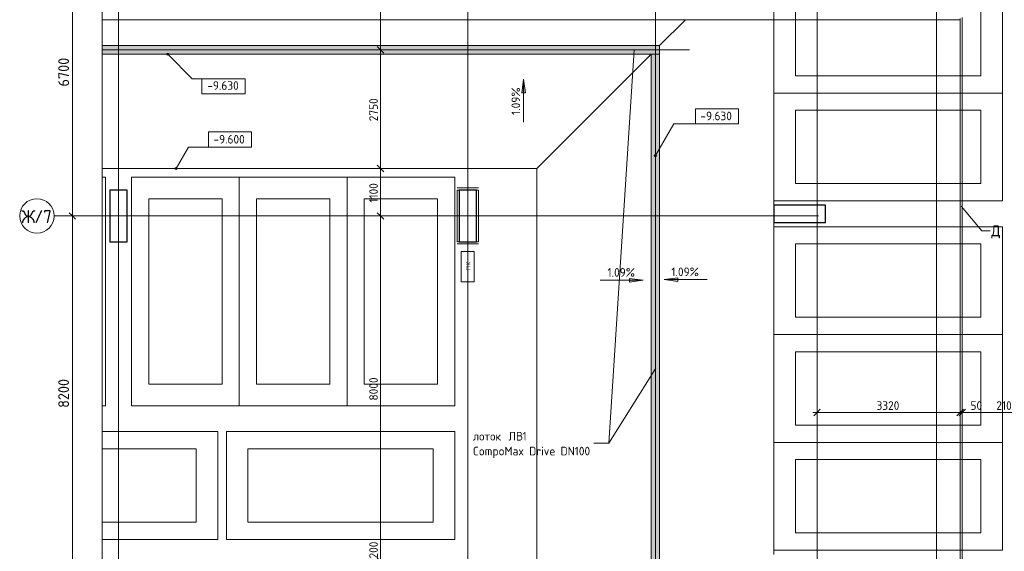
# Model space of a CAD drawing. Header units: millimetres. Extents: x 86102 to 162330, y -10965 to 131946.
# Tile 17 of 52: x 87007 to 109844, y 66225 to 78550. Entities that reach past the tile are written whole.
import ezdxf

# ---------------------------------------------------------------- set-up
doc = ezdxf.new("R2010")
doc.units = ezdxf.units.MM
for name, pattern in [('3_ Штрих_ 1 х 1 мм', [2, 1, -1]), ('4_ Штрихпунктир_ 10 х 2 мм', [14, 10, -2, 0, -2]), ('4_ Штрихпунктир_ 15 х 2 мм', [19, 15, -2, 0, -2])]:
    doc.linetypes.add(name, pattern=pattern)
for name, color, linetype, lineweight in [('A-ANNO-DIMS', 7, 'Continuous', 5), ('A-ANNO-DIMS-100', 7, 'Continuous', 5), ('A-ANNO-NOTE', 7, 'Continuous', 5), ('A-DETL', 7, 'Continuous', 25), ('A-DETL-GENF', 7, 'Continuous', 13), ('A-FLOR', 7, 'Continuous', 13), ('A-GENM', 7, 'Continuous', 13), ('C-PRKG', 7, 'Continuous', 13), ('G-ANNO-DIMS', 7, 'Continuous', 5), ('G-ANNO-TEXT', 7, 'Continuous', 5), ('M-EQPM', 7, 'Continuous', 13), ('S-COLS', 7, 'Continuous', 25), ('S-GRID', 7, 'Continuous', 5), ('S-GRID-IDEN', 7, 'Continuous', 5)]:
    doc.layers.add(name, color=color, linetype=linetype, lineweight=lineweight)
doc.styles.add('GOST Common', font='GOST_Common.ttf', dxfattribs={"height": 100})
doc.styles.add('GOST Common_1', font='GOST_Common.ttf', dxfattribs={"height": 300})
doc.styles.add('GOST Common_2', font='GOST_Common.ttf', dxfattribs={"height": 200})
doc.styles.add('GOST Common_3', font='GOST_Common.ttf', dxfattribs={"height": 250})
doc.dimstyles.new('2_5_мм', dxfattribs={"dimscale": 304.8, "dimtxt": 251.428749, "dimasz": 0.492126, "dimexe": 0.492126, "dimexo": 0.492126, "dimgap": 0, "dimtad": 1, "dimdec": 5, "dimrnd": 1e-05, "dimdsep": 46, "dimtxsty": 'GOST Common_3', "dimblk1": 'OBLIQUE', "dimblk2": 'OBLIQUE', "dimsah": 1, "dimcen": 0.09, "dimdle": 0.492126, "dimadec": 5, "dimazin": 2, "dimtfac": 1, "dimtdec": 4, "dimtix": 1, "dimtmove": 0, "dimatfit": 3, "dimfxl": 1, "dimtvp": 1, "dimtolj": 1, "dimtzin": 0, "dimarcsym": 2})
doc.dimstyles.new('2_мм', dxfattribs={"dimscale": 304.8, "dimtxt": 201.142999, "dimasz": 0.492126, "dimexe": 0.328084, "dimexo": 0.492126, "dimgap": 0, "dimtad": 1, "dimdec": 0, "dimdsep": 46, "dimtxsty": 'GOST Common_2', "dimblk1": 'OBLIQUE', "dimblk2": 'OBLIQUE', "dimsah": 1, "dimcen": 0.09, "dimdle": 0.328084, "dimadec": 5, "dimazin": 2, "dimtfac": 1, "dimtdec": 4, "dimtix": 1, "dimtmove": 1, "dimatfit": 3, "dimfxl": 1, "dimtvp": 1, "dimtolj": 1, "dimtzin": 0, "dimarcsym": 2})
doc.dimstyles.new('2_мм_1', dxfattribs={"dimscale": 304.8, "dimtxt": 201.142999, "dimasz": 0.492126, "dimexe": 0.328084, "dimexo": 0.492126, "dimgap": 0, "dimtad": 1, "dimdec": 0, "dimdsep": 46, "dimtxsty": 'GOST Common_2', "dimblk1": 'OBLIQUE', "dimblk2": 'OBLIQUE', "dimsah": 1, "dimcen": 0.09, "dimdle": 0.328084, "dimadec": 5, "dimazin": 2, "dimtfac": 1, "dimtdec": 4, "dimtix": 1, "dimtmove": 0, "dimatfit": 3, "dimfxl": 1, "dimtvp": 1, "dimtolj": 1, "dimtzin": 0, "dimarcsym": 2})

# ---------------------------------------------------------------- blocks, each defined once
blk = doc.blocks.new('АР_Машиноместо - 5300x2500_С-V4--02_Подвал_МП_часть В')
at = {"layer": 'C-PRKG'}
for p, q in [((2500, 5300), (0, 5300)), ((0, 0), (0, 5300)), ((2500, 0), (2500, 5300)), ((400, 4800), (2100, 4800)), ((400, 500), (400, 4800)), ((2100, 500), (2100, 4800)), ((400, 500), (2100, 500)), ((2500, 0), (0, 0))]:
    blk.add_line(p, q, dxfattribs=at)
blk = doc.blocks.new('АР_Машиноместо - 5300x2500_С-V2--02_Подвал_МП_часть В')
at = {"layer": 'C-PRKG'}
for p, q in [((2500, 0), (0, 0)), ((0, 0), (0, -5300)), ((2500, 0), (2500, -5300)), ((400, -500), (400, -4800)), ((400, -500), (2100, -500)), ((2100, -500), (2100, -4800)), ((400, -4800), (2100, -4800)), ((2500, -5300), (0, -5300))]:
    blk.add_line(p, q, dxfattribs=at)
blk = doc.blocks.new('АР_Машиноместо - 5300x2500_С-V19--02_Подвал_МП_часть В')
at = {"layer": 'C-PRKG'}
for p, q in [((78, 5300), (0, 5300)), ((0, 0), (0, 5300)), ((78, 0), (0, 0))]:
    blk.add_line(p, q, dxfattribs=at)
blk = doc.blocks.new('АР_Машиноместо - 5300x2500_С-V22--02_Подвал_МП_часть В')
at = {"layer": 'C-PRKG'}
for p, q in [((0, 0), (0, 2678)), ((400, 500), (400, 2678)), ((2100, 500), (2100, 2678)), ((2500, 0), (2500, 2678)), ((400, 500), (2100, 500)), ((2500, 0), (0, 0))]:
    blk.add_line(p, q, dxfattribs=at)
blk = doc.blocks.new('АР_Лоток - 200х100h_ЛВ1-7189176--02_Подвал_МП_часть В')
at = {"layer": 'M-EQPM', "true_color": 0xdddddd}
blk.add_hatch(color=254, dxfattribs=at).paths.add_polyline_path([(49700, -100), (52550, -100), (52550, 100), (39622, 100), (39622, -100), (47290, -100)])
at = {"layer": 'M-EQPM'}
blk.add_line((52350, -100), (52550, -100), dxfattribs=at)
blk = doc.blocks.new('АР_Лоток - 200х100h_ЛВ1-7522188--02_Подвал_МП_часть В')
at = {"layer": 'M-EQPM', "true_color": 0xdddddd}
blk.add_hatch(color=254, dxfattribs=at).paths.add_polyline_path([(22400, -100), (41350, -100), (41350, 100), (22400, 100)])
at = {"layer": 'M-EQPM'}
blk.add_line((41350, -100), (41350, 100), dxfattribs=at)
blk = doc.blocks.new('АР_Канал вертикальный прямоугольный - ПК-3252217--02_Подвал_МП_часть В')
at = {"layer": 'A-DETL-GENF', "linetype": '3_ Штрих_ 1 х 1 мм'}
for p, q in [((350, 150), (-350, 150)), ((-350, 150), (-350, -150)), ((350, -150), (350, 150)), ((-350, -150), (350, -150))]:
    blk.add_line(p, q, dxfattribs=at)
at = {"layer": 'M-EQPM'}
for p, q in [((-350, -150), (-350, 150)), ((-350, 150), (350, 150)), ((350, 150), (350, -150)), ((350, -150), (-350, -150))]:
    blk.add_line(p, q, dxfattribs=at)
blk = doc.blocks.new('АР-Заполнение деф_ шва - Д_ш_-4428349--02_Подвал_МП_часть В')
at = {"layer": 'A-GENM'}
for p, q in [((0, 25), (19775, 25)), ((0, -25), (19775, -25))]:
    blk.add_line(p, q, dxfattribs=at)
blk = doc.blocks.new('АР-Заполнение деф_ шва - Плинтус промышленный_под плитку-7685152--02_Подвал_МП_часть В')
at = {"layer": 'A-GENM'}
blk.add_line((0, 25), (1200, 25), dxfattribs=at)
blk = doc.blocks.new('АР-Заполнение деф_ шва - Плинтус промышленный_под плитку-7685165--02_Подвал_МП_часть В')
at = {"layer": 'A-GENM'}
blk.add_line((0, -25), (1200, -25), dxfattribs=at)
blk = doc.blocks.new('АР-Заполнение деф_ шва - Плинтус промышленный_под плитку-7685401--02_Подвал_МП_часть В')
at = {"layer": 'A-GENM'}
for p, q in [((0, 25), (50, 25)), ((450, 25), (500, 25)), ((0, -25), (500, -25))]:
    blk.add_line(p, q, dxfattribs=at)
blk = doc.blocks.new('АР-Заполнение деф_ шва - Плинтус промышленный_под плитку-7685418--02_Подвал_МП_часть В')
at = {"layer": 'A-GENM'}
for p, q in [((0, 25), (500, 25)), ((0, -25), (50, -25)), ((450, -25), (500, -25))]:
    blk.add_line(p, q, dxfattribs=at)
blk = doc.blocks.new('Линия разрыва - М 1_100-4181017--02_Подвал_МП_часть В')
at = {"layer": 'A-DETL-GENF', "lineweight": 5}
blk.add_line((68981, 0), (34700, 0), dxfattribs=at)
blk = doc.blocks.new('Ось сетки - 8_0 мм-31302--02_Подвал_МП_часть В')
at = {"layer": 'S-GRID-IDEN'}
blk.add_circle((0, 0), 4, dxfattribs=at)
blk = doc.blocks.new('DIMBLOCK2--02_Подвал_МП_часть В')
at = {"layer": 'A-ANNO-DIMS-100', "lineweight": 25}
for p, q in [((95376, 80600), (95301, 80675)), ((95376, 80600), (95451, 80525)), ((95376, 77850), (95301, 77925)), ((95376, 77850), (95451, 77775))]:
    blk.add_line(p, q, dxfattribs=at)
at = {"layer": 'A-ANNO-DIMS-100'}
for p, q in [((95332, 80600), (95476, 80600)), ((95376, 80600), (95332, 80600)), ((95376, 80600), (95376, 77850)), ((95332, 77850), (95476, 77850)), ((95376, 77850), (95332, 77850))]:
    blk.add_line(p, q, dxfattribs=at)
at = {"layer": 'A-ANNO-DIMS-100', "color": 0, "insert": (95114, 78945), "char_height": 200, "width": 670.93, "attachment_point": 1, "rotation": 90, "line_spacing_factor": 1.022761, "style": 'GOST Common_2'}
blk.add_mtext('2750', dxfattribs=at)
blk = doc.blocks.new('_Oblique')
at = {"color": 0, "linetype": 'ByBlock', "lineweight": -2}
blk.add_line((-0.5, -0.5), (0.5, 0.5), dxfattribs=at)
blk = doc.blocks.new('DIMBLOCK3--02_Подвал_МП_часть В')
at = {"layer": 'A-ANNO-DIMS-100', "lineweight": 25}
for p, q in [((95376, 77850), (95301, 77925)), ((95376, 77850), (95451, 77775)), ((95376, 75100), (95301, 75175)), ((95376, 75100), (95451, 75025))]:
    blk.add_line(p, q, dxfattribs=at)
at = {"layer": 'A-ANNO-DIMS-100'}
for p, q in [((95332, 77850), (95476, 77850)), ((95376, 77850), (95332, 77850)), ((95376, 77850), (95376, 75100)), ((95332, 75100), (95476, 75100)), ((95376, 75100), (95332, 75100))]:
    blk.add_line(p, q, dxfattribs=at)
at = {"layer": 'A-ANNO-DIMS-100', "color": 0, "insert": (95114, 76195), "char_height": 200, "width": 670.93, "attachment_point": 1, "rotation": 90, "line_spacing_factor": 1.022761, "style": 'GOST Common_2'}
blk.add_mtext('2750', dxfattribs=at)
blk = doc.blocks.new('DIMBLOCK4--02_Подвал_МП_часть В')
at = {"layer": 'A-ANNO-DIMS-100', "lineweight": 25}
for p, q in [((95376, 75100), (95301, 75175)), ((95376, 75100), (95451, 75025)), ((95376, 74000), (95301, 74075)), ((95376, 74000), (95451, 73925))]:
    blk.add_line(p, q, dxfattribs=at)
at = {"layer": 'A-ANNO-DIMS-100'}
for p, q in [((95332, 75100), (95476, 75100)), ((95376, 75100), (95332, 75100)), ((95376, 75100), (95376, 74000)), ((95332, 74000), (95476, 74000)), ((95376, 74000), (95332, 74000))]:
    blk.add_line(p, q, dxfattribs=at)
at = {"layer": 'A-ANNO-DIMS-100', "color": 0, "insert": (95114, 74308), "char_height": 200, "width": 580.93, "attachment_point": 1, "rotation": 90, "line_spacing_factor": 1.022761, "style": 'GOST Common_2'}
blk.add_mtext('1100', dxfattribs=at)
blk = doc.blocks.new('DIMBLOCK5--02_Подвал_МП_часть В')
at = {"layer": 'A-ANNO-DIMS-100', "lineweight": 25}
for p, q in [((95376, 74000), (95301, 74075)), ((95376, 74000), (95451, 73925)), ((95376, 66000), (95301, 66075)), ((95376, 66000), (95451, 65925))]:
    blk.add_line(p, q, dxfattribs=at)
at = {"layer": 'A-ANNO-DIMS-100'}
for p, q in [((95332, 74000), (95476, 74000)), ((95376, 74000), (95332, 74000)), ((95376, 74000), (95376, 66000)), ((95332, 66000), (95476, 66000)), ((95376, 66000), (95332, 66000))]:
    blk.add_line(p, q, dxfattribs=at)
at = {"layer": 'A-ANNO-DIMS-100', "color": 0, "insert": (95114, 69720), "char_height": 200, "width": 670.93, "attachment_point": 1, "rotation": 90, "line_spacing_factor": 1.022761, "style": 'GOST Common_2'}
blk.add_mtext('8000', dxfattribs=at)
blk = doc.blocks.new('DIMBLOCK6--02_Подвал_МП_часть В')
at = {"layer": 'A-ANNO-DIMS-100'}
for p, q in [((95376, 66478), (95376, 65958)), ((95332, 66000), (95476, 66000)), ((95376, 66000), (95332, 66000)), ((95376, 66000), (95376, 65800)), ((95332, 65800), (95476, 65800)), ((95376, 65800), (95332, 65800)), ((95376, 65958), (95376, 65900))]:
    blk.add_line(p, q, dxfattribs=at)
at = {"layer": 'A-ANNO-DIMS-100', "lineweight": 25}
for p, q in [((95376, 66000), (95301, 66075)), ((95376, 66000), (95451, 65925)), ((95376, 65800), (95301, 65875)), ((95376, 65800), (95451, 65725))]:
    blk.add_line(p, q, dxfattribs=at)
at = {"layer": 'A-ANNO-DIMS-100', "color": 0, "insert": (95114, 66058), "char_height": 200, "width": 503.2, "attachment_point": 1, "rotation": 90, "line_spacing_factor": 1.022761, "style": 'GOST Common_2'}
blk.add_mtext('200', dxfattribs=at)
blk = doc.blocks.new('Высотные отметки - Frame_2-749557--02_Подвал_МП_часть В')
at = {"layer": 'G-ANNO-DIMS'}
for p, q in [((-5, 3.5), (-5, 0)), ((5, 3.5), (-5, 3.5)), ((5, 0), (5, 3.5)), ((-5, 0), (5, 0))]:
    blk.add_line(p, q, dxfattribs=at)
blk = doc.blocks.new('DIMBLOCK78--02_Подвал_МП_часть В')
at = {"layer": 'A-ANNO-DIMS-100'}
for p, q in [((88272, 74000), (88078, 74000)), ((88228, 65800), (88228, 74000)), ((88228, 74000), (88272, 74000)), ((88272, 65800), (88078, 65800)), ((88228, 65800), (88272, 65800))]:
    blk.add_line(p, q, dxfattribs=at)
at = {"layer": 'A-ANNO-DIMS-100', "lineweight": 25}
for p, q in [((88228, 74000), (88153, 74075)), ((88228, 74000), (88303, 73925)), ((88228, 65800), (88153, 65875)), ((88228, 65800), (88303, 65725))]:
    blk.add_line(p, q, dxfattribs=at)
at = {"layer": 'A-ANNO-DIMS-100', "color": 0, "insert": (87901, 69551), "char_height": 250, "width": 838.66, "attachment_point": 1, "rotation": 90, "line_spacing_factor": 1.022761, "style": 'GOST Common_3'}
blk.add_mtext('8200', dxfattribs=at)
blk = doc.blocks.new('DIMBLOCK79--02_Подвал_МП_часть В')
at = {"layer": 'A-ANNO-DIMS-100'}
for p, q in [((88272, 80700), (88078, 80700)), ((88228, 74000), (88228, 80700)), ((88228, 80700), (88272, 80700)), ((88272, 74000), (88078, 74000)), ((88228, 74000), (88272, 74000))]:
    blk.add_line(p, q, dxfattribs=at)
at = {"layer": 'A-ANNO-DIMS-100', "lineweight": 25}
for p, q in [((88228, 80700), (88153, 80775)), ((88228, 80700), (88303, 80625)), ((88228, 74000), (88153, 74075)), ((88228, 74000), (88303, 73925))]:
    blk.add_line(p, q, dxfattribs=at)
at = {"layer": 'A-ANNO-DIMS-100', "color": 0, "insert": (87901, 77001), "char_height": 250, "width": 838.66, "attachment_point": 1, "rotation": 90, "line_spacing_factor": 1.022761, "style": 'GOST Common_3'}
blk.add_mtext('6700', dxfattribs=at)
blk = doc.blocks.new('DIMBLOCK113--02_Подвал_МП_часть В')
at = {"layer": 'A-ANNO-DIMS-100'}
for p, q in [((105400, 69443), (108820, 69443)), ((105500, 69399), (105500, 69543)), ((105500, 69443), (105500, 69399)), ((108820, 69399), (108820, 69543)), ((108820, 69443), (108820, 69399))]:
    blk.add_line(p, q, dxfattribs=at)
at = {"layer": 'A-ANNO-DIMS-100', "lineweight": 25}
for p, q in [((105500, 69443), (105425, 69368)), ((105500, 69443), (105575, 69518)), ((108820, 69443), (108745, 69368)), ((108820, 69443), (108895, 69518))]:
    blk.add_line(p, q, dxfattribs=at)
at = {"layer": 'A-ANNO-DIMS-100', "color": 0, "insert": (106880, 69704), "char_height": 200, "width": 670.93, "attachment_point": 1, "line_spacing_factor": 1.022761, "style": 'GOST Common_2'}
blk.add_mtext('3320', dxfattribs=at)
blk = doc.blocks.new('DIMBLOCK114--02_Подвал_МП_часть В')
at = {"layer": 'A-ANNO-DIMS-100', "lineweight": 25}
for p, q in [((108820, 69443), (108745, 69368)), ((108870, 69443), (108795, 69368)), ((108820, 69443), (108895, 69518)), ((108870, 69443), (108945, 69518))]:
    blk.add_line(p, q, dxfattribs=at)
at = {"layer": 'A-ANNO-DIMS-100'}
for p, q in [((108820, 69399), (108820, 69543)), ((108820, 69443), (108870, 69443)), ((108820, 69443), (108820, 69399)), ((108959, 69443), (108845, 69443)), ((108870, 69399), (108870, 69543)), ((108870, 69443), (108870, 69399)), ((109339, 69443), (108959, 69443))]:
    blk.add_line(p, q, dxfattribs=at)
at = {"layer": 'A-ANNO-DIMS-100', "color": 0, "insert": (109059, 69704), "char_height": 200, "width": 335.47, "attachment_point": 1, "line_spacing_factor": 1.022761, "style": 'GOST Common_2'}
blk.add_mtext('50', dxfattribs=at)
blk = doc.blocks.new('DIMBLOCK115--02_Подвал_МП_часть В')
at = {"layer": 'A-ANNO-DIMS-100', "lineweight": 25}
for p, q in [((108870, 69443), (108795, 69368)), ((108870, 69443), (108945, 69518)), ((110970, 69443), (110895, 69368)), ((110970, 69443), (111045, 69518))]:
    blk.add_line(p, q, dxfattribs=at)
at = {"layer": 'A-ANNO-DIMS-100'}
for p, q in [((108870, 69399), (108870, 69543)), ((108870, 69443), (110970, 69443)), ((108870, 69443), (108870, 69399)), ((110970, 69399), (110970, 69543)), ((110970, 69443), (110970, 69399))]:
    blk.add_line(p, q, dxfattribs=at)
at = {"layer": 'A-ANNO-DIMS-100', "color": 0, "insert": (109659, 69704), "char_height": 200, "width": 625.93, "attachment_point": 1, "line_spacing_factor": 1.022761, "style": 'GOST Common_2'}
blk.add_mtext('2100', dxfattribs=at)

msp = doc.modelspace()

# ---------------------------------------------------------------- hatches: boundary and pattern name
at = {"layer": 'G-ANNO-DIMS'}
h = msp.add_hatch(color=256, dxfattribs=at)
edge = h.paths.add_edge_path()
edge.add_arc((90440.216587, 77750), 25, 0, 360)
for points in [[(98694.623426, 77173.790662), (98652.823758, 76856.290662), (98736.423094, 76856.290662)], [(98694.623426, 77173.790662), (98652.823758, 76856.290662), (98736.423094, 76856.290662)], [(101471.14641, 72509.608784), (101153.64641, 72551.408452), (101153.64641, 72467.809116)], [(101953.074197, 72523.097522), (102270.574197, 72481.297854), (102270.574197, 72564.89719)]]:
    msp.add_hatch(color=256, dxfattribs=at).paths.add_polyline_path(points)
h = msp.add_hatch(color=256, dxfattribs=at)
edge = h.paths.add_edge_path()
edge.add_arc((101750, 75399.099193), 25, 0, 360)
h = msp.add_hatch(color=256, dxfattribs=at)
edge = h.paths.add_edge_path()
edge.add_arc((90633.533243, 75100), 25, 0, 360)

# ---------------------------------------------------------------- linework, layer by layer
at = {"layer": 'A-DETL', "linetype": '4_ Штрихпунктир_ 15 х 2 мм', "lineweight": 5}
for p, q in [((101750, 79400), (101750, 58800)), ((102540, 77850), (88922.230126, 77850))]:
    msp.add_line(p, q, dxfattribs=at)
at = {"layer": 'A-FLOR'}
for p, q in [((108870, 58800), (108870, 78600)), ((108820, 78550), (88922.230126, 78550)), ((102450, 78550), (101850, 77950)), ((104500, 78550), (104500, 74250)), ((108820, 58800), (108820, 78550)), ((88922.230126, 77950), (101850, 77950)), ((101850, 77950), (101850, 58800)), ((101650, 77750), (88922.230126, 77750)), ((101650, 77750), (99000, 75100)), ((101650, 58800), (101650, 77750)), ((99000, 75100), (88922.230126, 75100)), ((99000, 58800), (99000, 75100)), ((104500, 73850), (104500, 66150))]:
    msp.add_line(p, q, dxfattribs=at)
at = {"layer": 'G-ANNO-DIMS'}
for p, q in [((90440.216587, 77750), (91010.272371, 77179.944216)), ((91010.272371, 77179.944216), (91735.067145, 77179.944216)), ((98694.623426, 77173.790662), (98652.823758, 76856.290662)), ((98694.623426, 77173.790662), (98652.823758, 76856.290662)), ((98736.423094, 76856.290662), (98694.623426, 77173.790662)), ((98694.623426, 76173.790662), (98694.623426, 77173.790662)), ((98736.423094, 76856.290662), (98694.623426, 77173.790662)), ((98694.623426, 76173.790662), (98694.623426, 77173.790662)), ((98652.823758, 76856.290662), (98736.423094, 76856.290662)), ((98652.823758, 76856.290662), (98736.423094, 76856.290662)), ((101750, 75399.099193), (102175.670363, 76136.38189)), ((102175.670363, 76136.38189), (103177.490656, 76136.38189)), ((90633.533243, 75100), (90920.213837, 75596.545354)), ((90920.213837, 75596.545354), (91882.548383, 75596.545354)), ((100471.14641, 72509.608784), (101471.14641, 72509.608784)), ((101471.14641, 72509.608784), (101153.64641, 72551.408452)), ((101153.64641, 72551.408452), (101153.64641, 72467.809116)), ((101153.64641, 72467.809116), (101471.14641, 72509.608784)), ((102270.574197, 72564.89719), (101953.074197, 72523.097522)), ((101953.074197, 72523.097522), (102270.574197, 72481.297854)), ((102953.074197, 72523.097522), (101953.074197, 72523.097522)), ((102270.574197, 72481.297854), (102270.574197, 72564.89719))]:
    msp.add_line(p, q, dxfattribs=at)
for centre in [(90440.216587, 77750), (101750, 75399.099193), (90633.533243, 75100)]:
    msp.add_circle(centre, 25, dxfattribs=at)
at = {"layer": 'G-ANNO-TEXT'}
for p, q in [((101259.281536, 77847.291018), (100674.623152, 68732.867542)), ((108843.861448, 74228.257602), (109324.85847, 73654.37768)), ((109324.85847, 73654.37768), (109513.923108, 73654.37768)), ((101764.813979, 70471.317509), (100674.623152, 68732.867542)), ((100674.623152, 68732.867542), (100321.675521, 68732.867542)), ((100674.623152, 68732.867542), (100321.675521, 68732.867542))]:
    msp.add_line(p, q, dxfattribs=at)
at = {"layer": 'S-COLS'}
for p, q in [((89500, 74600), (89100, 74600)), ((89100, 74600), (89100, 73400)), ((89500, 73400), (89500, 74600)), ((97600, 74600), (97200, 74600)), ((97200, 74600), (97200, 73400)), ((97600, 73400), (97600, 74600)), ((105700, 74250), (104500, 74250)), ((104500, 74250), (104500, 73850)), ((105700, 73850), (105700, 74250)), ((104500, 73850), (105700, 73850)), ((89100, 73400), (89500, 73400)), ((97200, 73400), (97600, 73400))]:
    msp.add_line(p, q, dxfattribs=at)
at = {"layer": 'S-GRID', "linetype": '4_ Штрихпунктир_ 10 х 2 мм'}
for p, q in [((108270, 55871.201096), (108270, 129350.409613)), ((89300, 56890.207756), (89300, 80104.964717)), ((97400, 56890.207756), (97400, 80104.964717)), ((105500, 56890.207756), (105500, 80104.964717)), ((105537.576158, 74000), (87806.844828, 74000))]:
    msp.add_line(p, q, dxfattribs=at)

# ---------------------------------------------------------------- block references
at = {"layer": 'A-DETL-GENF', "rotation": 269.9999999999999}
msp.add_blockref('Линия разрыва - М 1_100-4181017--02_Подвал_МП_часть В', (88922.230126, 127127.713437), dxfattribs=at)
at = {"layer": 'A-GENM', "rotation": 270}
for name, p in [('АР-Заполнение деф_ шва - Д_ш_-4428349--02_Подвал_МП_часть В', (108845, 78575)), ('АР-Заполнение деф_ шва - Плинтус промышленный_под плитку-7685165--02_Подвал_МП_часть В', (97175, 74600)), ('АР-Заполнение деф_ шва - Плинтус промышленный_под плитку-7685152--02_Подвал_МП_часть В', (97625, 74600))]:
    msp.add_blockref(name, p, dxfattribs=at)
at = {"layer": 'A-GENM'}
for name, p in [('АР-Заполнение деф_ шва - Плинтус промышленный_под плитку-7685418--02_Подвал_МП_часть В', (97150, 74625)), ('АР-Заполнение деф_ шва - Плинтус промышленный_под плитку-7685401--02_Подвал_МП_часть В', (97150, 73375))]:
    msp.add_blockref(name, p, dxfattribs=at)
at = {"layer": 'C-PRKG'}
for name, p, rotation in [('АР_Машиноместо - 5300x2500_С-V4--02_Подвал_МП_часть В', (104500, 79350), 269.9999999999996), ('АР_Машиноместо - 5300x2500_С-V2--02_Подвал_МП_часть В', (104500, 74350), 89.99999999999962), ('АР_Машиноместо - 5300x2500_С-V19--02_Подвал_МП_часть В', (89000, 74900), 180), ('АР_Машиноместо - 5300x2500_С-V4--02_Подвал_МП_часть В', (94600, 74900), 180), ('АР_Машиноместо - 5300x2500_С-V4--02_Подвал_МП_часть В', (97100, 74900), 180), ('АР_Машиноместо - 5300x2500_С-V4--02_Подвал_МП_часть В', (104500, 73750), 270.0000000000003), ('АР_Машиноместо - 5300x2500_С-V2--02_Подвал_МП_часть В', (104500, 68750), 90.00000000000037), ('АР_Машиноместо - 5300x2500_С-V22--02_Подвал_МП_часть В', (91600, 66500), 90.00000000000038), ('АР_Машиноместо - 5300x2500_С-V4--02_Подвал_МП_часть В', (97100, 66500), 90.00000000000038), ('АР_Машиноместо - 5300x2500_С-V4--02_Подвал_МП_часть В', (104500, 68750), 270.0000000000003)]:
    msp.add_blockref(name, p, dxfattribs=dict(at, rotation=rotation))
msp.add_blockref('АР_Машиноместо - 5300x2500_С-V2--02_Подвал_МП_часть В', (89600, 74900), dxfattribs=at)
at = {"layer": 'G-ANNO-DIMS', "xscale": 99.99999999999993, "yscale": 99.99999999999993, "zscale": 99.99999999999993, "rotation": 180}
msp.add_blockref('Высотные отметки - Frame_2-749557--02_Подвал_МП_часть В', (91735.067145, 77179.944216), dxfattribs=at)
at = {"layer": 'G-ANNO-DIMS', "extrusion": (0, 0, -1), "xscale": 99.99999999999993, "yscale": 99.99999999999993, "zscale": 99.99999999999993}
for p in [(-103177.490656, 76136.38189), (-91882.548383, 75596.545354)]:
    msp.add_blockref('Высотные отметки - Frame_2-749557--02_Подвал_МП_часть В', p, dxfattribs=at)
at = {"layer": 'M-EQPM'}
msp.add_blockref('АР_Лоток - 200х100h_ЛВ1-7189176--02_Подвал_МП_часть В', (49300, 77850), dxfattribs=at)
at = {"layer": 'M-EQPM', "rotation": 90}
for name, p in [('АР_Лоток - 200х100h_ЛВ1-7522188--02_Подвал_МП_часть В', (101750, 36400)), ('АР_Канал вертикальный прямоугольный - ПК-3252217--02_Подвал_МП_часть В', (97400, 72826.357624))]:
    msp.add_blockref(name, p, dxfattribs=at)
at = {"layer": 'S-GRID-IDEN', "xscale": 99.99999999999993, "yscale": 99.99999999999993, "zscale": 99.99999999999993, "rotation": 89.9999999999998}
msp.add_blockref('Ось сетки - 8_0 мм-31302--02_Подвал_МП_часть В', (87406.844828, 74000), dxfattribs=at)

# ---------------------------------------------------------------- texts
at = {"layer": 'A-ANNO-NOTE', "insert": (97356.390264, 72748.764368), "char_height": 100, "width": 192.405, "attachment_point": 1, "rotation": 90, "style": 'GOST Common'}
msp.add_mtext('ПК', dxfattribs=at)
at = {"layer": 'G-ANNO-DIMS', "char_height": 200, "attachment_point": 1, "line_spacing_factor": 1.022761, "style": 'GOST Common_2'}
for s, insert, width in [('-9.630', (91357.556958, 77123.648482), 917.17566319), ('-9.630', (102795.33413, 76417.747551), 917.17566319), ('-9.600', (91500.391857, 75877.911015), 917.17566319), ('1.09%', (100640.279312, 72790.974445), 794.08103471), ('1.09%', (102122.2071, 72804.463183), 794.08103471)]:
    msp.add_mtext(s, dxfattribs=dict(at, insert=insert, width=width))
at = {"layer": 'G-ANNO-DIMS', "insert": (98413.257765, 76342.923564), "char_height": 200, "width": 794.08103471, "attachment_point": 1, "rotation": 90, "line_spacing_factor": 1.022761, "style": 'GOST Common_2'}
msp.add_mtext('1.09%', dxfattribs=at)
msp.add_mtext('1.09%', dxfattribs=at)
at = {"layer": 'G-ANNO-TEXT', "attachment_point": 1}
for s, insert, char_height, width, style in [('\\fGOST Common|b0|i0|c204|p34|;Д', (109538.923108, 73779.37768), 250, 272.57375, 'GOST Common_3'), ('\\fGOST Common|b0|i0|c204|p34|;.', (109763.818942, 73779.37768), 250, 88.185625, 'GOST Common_3'), ('\\fGOST Common|b0|i0|c204|p34|; ', (98271.738021, 68992.440459), 200, 88.185625, 'GOST Common_2'), ('ЛВ', (98344.498437, 68992.440459), 200, 392.826875, 'GOST Common_2'), ('\\fGOST Common|b0|i0|c204|p34|;1', (98668.613021, 68992.440459), 200, 120.253125, 'GOST Common_2'), ('лоток', (97517.675521, 68992.440459), 200, 913.92375, 'GOST Common_2'), ('CompoMax Drive DN100', (97517.675521, 68648.482126), 200, 3310.969375, 'GOST Common_2')]:
    msp.add_mtext(s, dxfattribs=dict(at, insert=insert, char_height=char_height, width=width, style=style))
at = {"layer": 'S-GRID-IDEN', "char_height": 300, "attachment_point": 1, "style": 'GOST Common_1'}
for s, insert, width in [('\\fGOST Common|b0|i0|c204|p34|;Ж', (87042.424346, 74134.544597), 368.77625), ('/7', (87346.695179, 74134.544597), 513.08)]:
    msp.add_mtext(s, dxfattribs=dict(at, insert=insert, width=width))

# ---------------------------------------------------------------- dimensions: what is measured, and where the dimension line sits
at = {"layer": 'A-ANNO-DIMS'}
for base, p1, p2, dimstyle, override, picture, middle in [((88227.8224026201, 80700.0000000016), (88121.7563854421, 74000.0000000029), (88121.7563854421, 80700.0000000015), '2_5_мм', {"dimpost": '<>', "dimfxl": 6700}, 'DIMBLOCK79--02_Подвал_МП_часть В', (88102.8224026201, 77350.0000000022)), ((95375.859632, 77850), (95481.92565, 80600), (95481.92565, 77850), '2_мм_1', {"dimpost": '<>', "dimfxl": 2750}, 'DIMBLOCK2--02_Подвал_МП_часть В', (95275.859632, 79225)), ((95375.859632, 75100), (95481.92565, 77850), (95481.92565, 75100), '2_мм_1', {"dimpost": '<>', "dimfxl": 2750}, 'DIMBLOCK3--02_Подвал_МП_часть В', (95275.859632, 76475)), ((95375.859632, 74000), (95481.92565, 75100), (95481.92565, 74000), '2_мм_1', {"dimpost": '<>', "dimfxl": 1100}, 'DIMBLOCK4--02_Подвал_МП_часть В', (95275.859632, 74550)), ((88227.8224026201, 74000.000000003), (88121.756385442, 65800.000000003), (88121.7563854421, 74000.0000000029), '2_5_мм', {"dimpost": '<>', "dimfxl": 8200}, 'DIMBLOCK78--02_Подвал_МП_часть В', (88102.8224026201, 69900.0000000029)), ((95375.859632, 66000), (95481.92565, 74000), (95481.92565, 66000), '2_мм_1', {"dimpost": '<>', "dimfxl": 8000}, 'DIMBLOCK5--02_Подвал_МП_часть В', (95275.859632, 70000))]:
    dim = msp.add_linear_dim(base=base, p1=p1, p2=p2, angle=90, dimstyle=dimstyle, override=override, dxfattribs=at)
    dim.commit()
    dim.dimension.update_dxf_attribs({"geometry": picture, "text_midpoint": middle})
for base, p1, p2, override, picture, middle in [((108820, 69442.607057), (105500, 69548.673075), (108820, 69548.673075), {"dimpost": '<>', "dimfxl": 3320}, 'DIMBLOCK113--02_Подвал_МП_часть В', (107160, 69542.607057)), ((110970, 69442.607057), (108870, 69548.673075), (110970, 69548.673075), {"dimpost": '<>', "dimfxl": 2100}, 'DIMBLOCK115--02_Подвал_МП_часть В', (109920, 69542.607057))]:
    dim = msp.add_linear_dim(base=base, p1=p1, p2=p2, dimstyle='2_мм_1', override=override, dxfattribs=at)
    dim.commit()
    dim.dimension.update_dxf_attribs({"geometry": picture, "text_midpoint": middle})
dim = msp.add_linear_dim(base=(108870, 69442.607057), p1=(108820, 69548.673075), p2=(108870, 69548.673075), dimstyle='2_мм', override={"dimpost": '<>', "dimfxl": 50}, dxfattribs=at)
dim.commit()
dim.dimension.update_dxf_attribs({"geometry": 'DIMBLOCK114--02_Подвал_МП_часть В', "text_midpoint": (109226.738209, 69570.639385), "dimtype": 160})
dim = msp.add_linear_dim(base=(95375.859632, 65800), p1=(95481.92565, 66000), p2=(95481.92565, 65800), angle=90, dimstyle='2_мм', override={"dimpost": '<>', "dimfxl": 200}, dxfattribs=at)
dim.commit()
dim.dimension.update_dxf_attribs({"geometry": 'DIMBLOCK6--02_Подвал_МП_часть В', "text_midpoint": (95247.827305, 66309.911906), "dimtype": 160, "text_rotation": 90})

doc.saveas('drawing.dxf')
